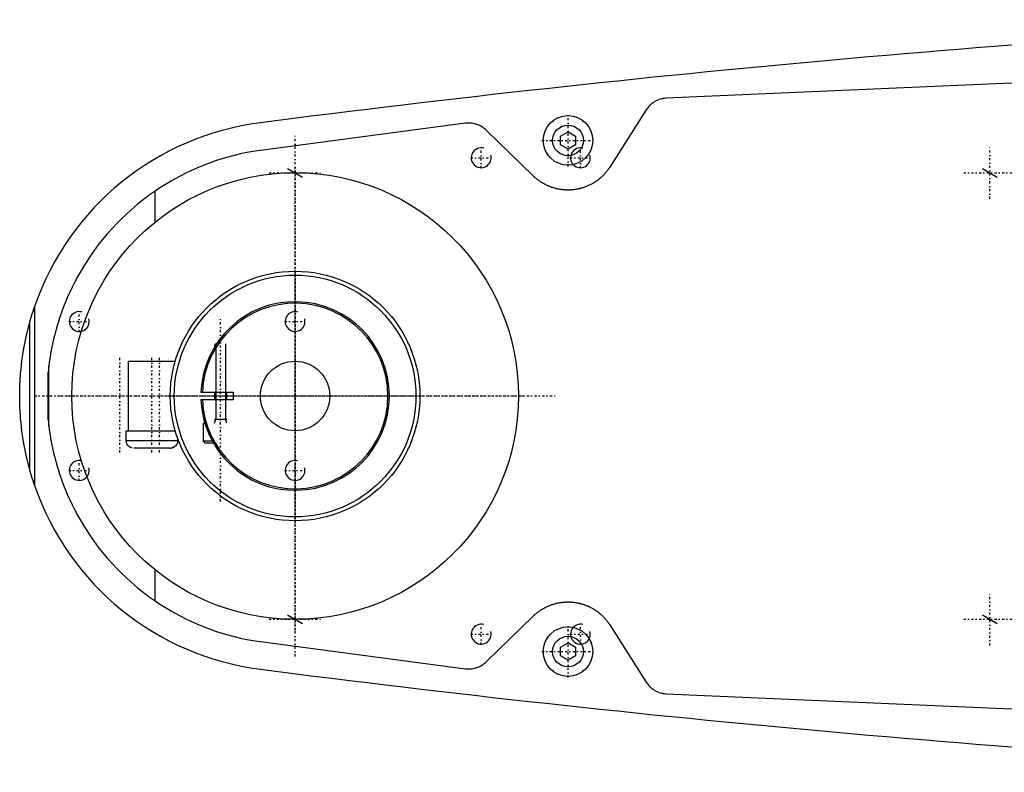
# Model space of a CAD drawing. Extents: x -906 to 156, y -125 to 125.
# Tile 1 of 5: x -906 to -707, y -76 to 76. Entities that reach past the tile are written whole.
import ezdxf

# ---------------------------------------------------------------- set-up
doc = ezdxf.new("R2010")
doc.units = 0
doc.linetypes.add('CENTER', pattern=[1.5, 0.45, -0.5, 0.05, -0.5])
for name, color, linetype in [('AM_0', 7, 'CONTINUOUS'), ('AM_10', 7, 'CONTINUOUS'), ('AM_7', 7, 'CENTER')]:
    doc.layers.add(name, color=color, linetype=linetype)

msp = doc.modelspace()

# ---------------------------------------------------------------- linework, layer by layer
at = {"layer": 'AM_0', "color": 7, "linetype": 'CONTINUOUS'}
for p, q in [((-545.22, 70), (-775.22, 60)), ((-779.22, 57.68), (-786.56, 46.13)), ((-815.65, 54.96), (-856.53, 49.57)), ((-801.96, 44.32), (-811.52, 53.59)), ((-796.5, 52.37), (-795, 53.23)), ((-796.5, 50.63), (-796.5, 52.37)), ((-795, 53.23), (-793.5, 52.37)), ((-793.5, 52.37), (-793.5, 50.63)), ((-795, 49.77), (-796.5, 50.63)), ((-793.5, 50.63), (-795, 49.77)), ((-878.19, 35.08), (-878.19, 41.3)), ((-902.45, -18.15), (-902.45, 18.15)), ((-903.45, -14.95), (-903.45, 14.95)), ((-865.97, 10.5), (-866.25, 10.22)), ((-866.25, 10.22), (-866.25, 9.85)), ((-866.01, 10.22), (-866.25, 10.22)), ((-865.84, 10.5), (-865.97, 10.5)), ((-899.63, 6.05), (-899.77, 4.76)), ((-899.63, -6.05), (-899.63, 6.05)), ((-883.65, 7), (-883.65, -7)), ((-883.65, 7), (-874.16, 7)), ((-899.77, -4.76), (-899.77, 4.76)), ((-868.99, 0.75), (-862.48, 0.75)), ((-866.25, 0.75), (-866.25, -0.75)), ((-863.75, -0.75), (-863.75, 0.75)), ((-862.48, -0.75), (-868.99, -0.75)), ((-899.77, -4.76), (-899.63, -6.05)), ((-868.5, -5.6), (-868.5, -9.1)), ((-868.16, -5.6), (-868.5, -5.6)), ((-868.19, -5.5), (-868.4, -5.5)), ((-884.1, -7), (-884.1, -9)), ((-884.1, -7), (-874.16, -7)), ((-884.1, -9), (-873.6, -9)), ((-873.6, -9), (-873.6, -8.69)), ((-868.5, -9.1), (-868.1, -9.5)), ((-866.68, -9.1), (-868.5, -9.1)), ((-866.45, -9.5), (-868.1, -9.5)), ((-883.72, -10), (-883.63, -10)), ((-875.17, -10.5), (-882.53, -10.5)), ((-874.07, -10), (-873.98, -10)), ((-878.19, -41.3), (-878.19, -35.08)), ((-811.52, -53.59), (-801.96, -44.32)), ((-786.56, -46.13), (-779.22, -57.68)), ((-856.53, -49.57), (-815.65, -54.96)), ((-796.5, -50.63), (-795, -49.77)), ((-796.5, -52.37), (-796.5, -50.63)), ((-795, -49.77), (-793.5, -50.63)), ((-793.5, -50.63), (-793.5, -52.37)), ((-795, -53.23), (-796.5, -52.37)), ((-793.5, -52.37), (-795, -53.23)), ((-775.22, -60), (-545.22, -70))]:
    msp.add_line(p, q, dxfattribs=at)
for points in [[(-775.22, 60, 0), (-775.34, 59.99, 0), (-775.6, 59.96, 0), (-775.85, 59.93, 0), (-775.98, 59.9, 0), (-776.11, 59.88, 0), (-776.37, 59.81, 0), (-776.62, 59.73, 0), (-776.87, 59.64, 0), (-777.12, 59.53, 0), (-777.36, 59.41, 0), (-777.48, 59.34, 0), (-777.59, 59.28, 0), (-777.82, 59.13, 0), (-778.04, 58.97, 0), (-778.24, 58.81, 0), (-778.44, 58.63, 0), (-778.63, 58.44, 0), (-778.72, 58.34, 0), (-778.81, 58.24, 0), (-778.98, 58.03, 0), (-779.14, 57.8, 0), (-779.22, 57.68, 0)], [(-811.52, 53.59, 0), (-811.61, 53.68, 0), (-811.81, 53.85, 0), (-812.01, 54.01, 0), (-812.11, 54.08, 0), (-812.22, 54.16, 0), (-812.44, 54.29, 0), (-812.66, 54.42, 0), (-812.89, 54.53, 0), (-813.13, 54.64, 0), (-813.37, 54.73, 0), (-813.49, 54.77, 0), (-813.61, 54.8, 0), (-813.85, 54.87, 0), (-814.09, 54.92, 0), (-814.34, 54.96, 0), (-814.58, 54.98, 0), (-814.82, 55, 0), (-814.94, 55, 0), (-815.05, 55, 0), (-815.29, 54.99, 0), (-815.53, 54.97, 0), (-815.65, 54.96, 0)], [(-856.53, 49.57, 0), (-857.18, 49.48, 0), (-858.46, 49.28, 0), (-859.75, 49.04, 0), (-860.38, 48.91, 0), (-861.02, 48.77, 0), (-862.29, 48.47, 0), (-863.54, 48.13, 0), (-864.79, 47.76, 0), (-866.03, 47.36, 0), (-867.25, 46.93, 0), (-867.86, 46.7, 0), (-868.47, 46.46, 0), (-869.67, 45.97, 0), (-870.86, 45.44, 0), (-872.03, 44.89, 0), (-873.19, 44.3, 0), (-874.33, 43.68, 0), (-874.89, 43.36, 0), (-875.45, 43.04, 0), (-876.56, 42.36, 0), (-877.65, 41.66, 0), (-878.19, 41.3, 0)], [(-786.56, 46.13, 0), (-786.61, 46.06, 0), (-786.71, 45.91, 0), (-786.81, 45.77, 0), (-786.86, 45.7, 0), (-786.91, 45.63, 0), (-787.01, 45.49, 0), (-787.12, 45.35, 0), (-787.22, 45.21, 0), (-787.33, 45.08, 0), (-787.44, 44.95, 0), (-787.5, 44.89, 0), (-787.55, 44.83, 0), (-787.67, 44.7, 0), (-787.78, 44.58, 0), (-787.9, 44.46, 0), (-788.01, 44.35, 0), (-788.13, 44.23, 0), (-788.19, 44.18, 0), (-788.25, 44.12, 0), (-788.37, 44.01, 0), (-788.5, 43.9, 0), (-788.56, 43.85, 0), (-788.62, 43.8, 0), (-788.75, 43.69, 0), (-788.88, 43.59, 0), (-788.95, 43.54, 0), (-789.02, 43.49, 0), (-789.15, 43.39, 0), (-789.29, 43.29, 0), (-789.43, 43.2, 0), (-789.57, 43.11, 0), (-789.71, 43.02, 0), (-789.78, 42.97, 0), (-789.85, 42.93, 0), (-789.99, 42.84, 0), (-790.14, 42.76, 0), (-790.29, 42.68, 0), (-790.43, 42.6, 0), (-790.58, 42.53, 0), (-790.66, 42.49, 0), (-790.73, 42.46, 0), (-790.89, 42.39, 0), (-791.04, 42.32, 0), (-791.19, 42.25, 0), (-791.35, 42.19, 0), (-791.5, 42.13, 0), (-791.58, 42.1, 0), (-791.66, 42.08, 0), (-791.81, 42.02, 0), (-791.97, 41.97, 0), (-792.13, 41.92, 0), (-792.29, 41.88, 0), (-792.44, 41.83, 0), (-792.52, 41.81, 0), (-792.6, 41.79, 0), (-792.76, 41.75, 0), (-792.92, 41.72, 0), (-793.08, 41.69, 0), (-793.24, 41.66, 0), (-793.4, 41.63, 0), (-793.48, 41.62, 0), (-793.56, 41.6, 0), (-793.71, 41.58, 0), (-793.87, 41.56, 0), (-793.95, 41.56, 0), (-794.03, 41.55, 0), (-794.19, 41.53, 0), (-794.34, 41.52, 0), (-794.42, 41.52, 0), (-794.5, 41.51, 0), (-794.65, 41.51, 0), (-794.81, 41.5, 0), (-794.96, 41.5, 0), (-795.11, 41.5, 0), (-795.27, 41.5, 0), (-795.34, 41.51, 0), (-795.42, 41.51, 0), (-795.58, 41.52, 0), (-795.73, 41.53, 0), (-795.89, 41.54, 0), (-796.05, 41.55, 0), (-796.2, 41.57, 0), (-796.28, 41.58, 0), (-796.36, 41.59, 0), (-796.52, 41.62, 0), (-796.68, 41.64, 0), (-796.84, 41.67, 0), (-796.99, 41.7, 0), (-797.15, 41.73, 0), (-797.23, 41.75, 0), (-797.31, 41.77, 0), (-797.47, 41.81, 0), (-797.63, 41.85, 0), (-797.78, 41.9, 0), (-797.94, 41.94, 0), (-798.1, 41.99, 0), (-798.18, 42.02, 0), (-798.25, 42.04, 0), (-798.41, 42.1, 0), (-798.56, 42.16, 0), (-798.72, 42.22, 0), (-798.87, 42.28, 0), (-799.02, 42.35, 0), (-799.1, 42.38, 0), (-799.18, 42.41, 0), (-799.33, 42.48, 0), (-799.47, 42.56, 0), (-799.55, 42.59, 0), (-799.62, 42.63, 0), (-799.77, 42.71, 0), (-799.91, 42.79, 0), (-799.99, 42.83, 0), (-800.06, 42.87, 0), (-800.2, 42.96, 0), (-800.34, 43.05, 0), (-800.48, 43.14, 0), (-800.62, 43.23, 0), (-800.76, 43.32, 0), (-800.83, 43.37, 0), (-800.89, 43.42, 0), (-801.03, 43.52, 0), (-801.16, 43.62, 0), (-801.29, 43.72, 0), (-801.41, 43.83, 0), (-801.54, 43.93, 0), (-801.6, 43.99, 0), (-801.66, 44.04, 0), (-801.78, 44.15, 0), (-801.9, 44.26, 0), (-801.96, 44.32, 0)], [(-878.19, 41.3, 0), (-879.41, 40.44, 0), (-881.74, 38.64, 0), (-883.91, 36.74, 0), (-884.94, 35.76, 0), (-885.93, 34.77, 0), (-887.8, 32.72, 0), (-889.52, 30.63, 0), (-891.09, 28.48, 0), (-892.52, 26.31, 0), (-893.8, 24.12, 0), (-894.38, 23.03, 0), (-894.93, 21.93, 0), (-895.93, 19.76, 0), (-896.8, 17.6, 0), (-897.54, 15.49, 0), (-898.16, 13.43, 0), (-898.67, 11.45, 0), (-898.88, 10.51, 0), (-899.07, 9.59, 0), (-899.26, 8.57, 0), (-899.31, 8.3, 0), (-899.35, 8.03, 0), (-899.37, 7.89, 0), (-899.39, 7.76, 0), (-899.43, 7.51, 0), (-899.47, 7.26, 0), (-899.5, 7.03, 0), (-899.53, 6.81, 0), (-899.56, 6.6, 0), (-899.58, 6.5, 0), (-899.59, 6.41, 0), (-899.61, 6.25, 0), (-899.63, 6.11, 0), (-899.63, 6.05, 0)], [(-903.45, 14.95, 0), (-903.45, 14.95, 0), (-903.45, 14.95, 0), (-903.45, 14.95, 0), (-903.45, 14.95, 0), (-903.45, 14.95, 0), (-903.45, 14.95, 0), (-903.45, 14.95, 0), (-903.45, 14.95, 0), (-903.45, 14.95, 0), (-903.45, 14.95, 0), (-903.45, 14.95, 0), (-903.45, 14.96, 0), (-903.45, 14.96, 0), (-903.45, 14.96, 0), (-903.45, 14.96, 0), (-903.45, 14.96, 0), (-903.44, 14.96, 0), (-903.44, 14.96, 0), (-903.44, 14.97, 0), (-903.44, 14.97, 0), (-903.44, 14.97, 0), (-903.44, 14.97, 0), (-903.44, 14.97, 0), (-903.44, 14.97, 0), (-903.44, 14.98, 0), (-903.44, 14.98, 0), (-903.44, 14.98, 0), (-903.44, 14.98, 0), (-903.44, 14.98, 0), (-903.44, 14.99, 0), (-903.44, 14.99, 0), (-903.44, 14.99, 0), (-903.44, 14.99, 0), (-903.44, 15, 0), (-903.43, 15, 0), (-903.43, 15, 0), (-903.43, 15.01, 0), (-903.43, 15.03, 0), (-903.42, 15.05, 0), (-903.41, 15.07, 0), (-903.41, 15.09, 0), (-903.41, 15.1, 0), (-903.4, 15.12, 0), (-903.39, 15.15, 0), (-903.39, 15.17, 0), (-903.38, 15.2, 0), (-903.37, 15.23, 0), (-903.37, 15.24, 0), (-903.36, 15.26, 0), (-903.35, 15.28, 0), (-903.35, 15.31, 0), (-903.34, 15.33, 0), (-903.34, 15.34, 0), (-903.33, 15.37, 0), (-903.32, 15.4, 0), (-903.32, 15.41, 0), (-903.31, 15.43, 0), (-903.3, 15.46, 0), (-903.3, 15.49, 0), (-903.27, 15.59, 0), (-903.21, 15.76, 0), (-903.16, 15.94, 0), (-903.1, 16.13, 0), (-903.05, 16.32, 0), (-903.02, 16.41, 0), (-902.99, 16.51, 0), (-902.93, 16.71, 0), (-902.86, 16.9, 0), (-902.8, 17.1, 0), (-902.74, 17.29, 0), (-902.67, 17.49, 0), (-902.64, 17.58, 0), (-902.61, 17.68, 0), (-902.54, 17.87, 0), (-902.48, 18.05, 0), (-902.45, 18.15, 0)], [(-905.5, 0, 0), (-905.5, 0.01, 0), (-905.5, 0.04, 0), (-905.5, 0.06, 0), (-905.5, 0.07, 0), (-905.5, 0.08, 0), (-905.5, 0.11, 0), (-905.5, 0.13, 0), (-905.5, 0.15, 0), (-905.5, 0.18, 0), (-905.5, 0.2, 0), (-905.5, 0.21, 0), (-905.5, 0.22, 0), (-905.5, 0.25, 0), (-905.5, 0.27, 0), (-905.5, 0.29, 0), (-905.5, 0.32, 0), (-905.5, 0.34, 0), (-905.5, 0.35, 0), (-905.5, 0.36, 0), (-905.5, 0.39, 0), (-905.5, 0.41, 0), (-905.5, 0.42, 0), (-905.5, 0.43, 0), (-905.5, 0.46, 0), (-905.5, 0.48, 0), (-905.5, 0.49, 0), (-905.5, 0.5, 0), (-905.5, 0.53, 0), (-905.5, 0.55, 0), (-905.5, 0.57, 0), (-905.5, 0.6, 0), (-905.5, 0.62, 0), (-905.5, 0.63, 0), (-905.5, 0.64, 0), (-905.5, 0.67, 0), (-905.5, 0.69, 0), (-905.5, 0.71, 0), (-905.5, 0.74, 0), (-905.49, 0.76, 0), (-905.49, 0.77, 0), (-905.49, 0.78, 0), (-905.49, 0.81, 0), (-905.49, 0.83, 0), (-905.49, 0.85, 0), (-905.49, 0.88, 0), (-905.49, 0.9, 0), (-905.49, 0.91, 0), (-905.49, 0.92, 0), (-905.49, 0.95, 0), (-905.49, 0.97, 0), (-905.49, 1.05, 0), (-905.49, 1.19, 0), (-905.49, 1.26, 0), (-905.48, 1.33, 0), (-905.48, 1.47, 0), (-905.48, 1.61, 0), (-905.47, 1.75, 0), (-905.47, 1.89, 0), (-905.46, 2.03, 0), (-905.46, 2.1, 0), (-905.46, 2.17, 0), (-905.45, 2.31, 0), (-905.45, 2.45, 0), (-905.44, 2.52, 0), (-905.44, 2.59, 0), (-905.43, 2.73, 0), (-905.43, 2.87, 0), (-905.42, 2.94, 0), (-905.42, 3.01, 0), (-905.41, 3.15, 0), (-905.4, 3.29, 0), (-905.39, 3.43, 0), (-905.39, 3.57, 0), (-905.38, 3.71, 0), (-905.37, 3.78, 0), (-905.37, 3.85, 0), (-905.36, 3.99, 0), (-905.35, 4.13, 0), (-905.31, 4.62, 0), (-905.23, 5.46, 0), (-905.14, 6.29, 0), (-905.04, 7.13, 0), (-904.99, 7.54, 0), (-904.93, 7.96, 0), (-904.8, 8.79, 0), (-904.66, 9.62, 0), (-904.07, 12.5, 0), (-903.45, 14.95, 0)], [(-903.45, -14.95, 0), (-904.07, -12.5, 0), (-904.66, -9.62, 0), (-904.8, -8.79, 0), (-904.93, -7.96, 0), (-904.99, -7.54, 0), (-905.04, -7.13, 0), (-905.14, -6.29, 0), (-905.23, -5.46, 0), (-905.31, -4.62, 0), (-905.37, -3.78, 0), (-905.4, -3.29, 0), (-905.41, -3.15, 0), (-905.42, -3.01, 0), (-905.42, -2.94, 0), (-905.43, -2.87, 0), (-905.43, -2.73, 0), (-905.44, -2.59, 0), (-905.44, -2.52, 0), (-905.45, -2.45, 0), (-905.45, -2.31, 0), (-905.46, -2.17, 0), (-905.46, -2.1, 0), (-905.46, -2.03, 0), (-905.47, -1.89, 0), (-905.47, -1.75, 0), (-905.48, -1.61, 0), (-905.48, -1.47, 0), (-905.48, -1.33, 0), (-905.49, -1.26, 0), (-905.49, -1.19, 0), (-905.49, -1.05, 0), (-905.49, -0.91, 0), (-905.49, -0.83, 0), (-905.49, -0.81, 0), (-905.49, -0.78, 0), (-905.49, -0.77, 0), (-905.49, -0.76, 0), (-905.5, -0.74, 0), (-905.5, -0.71, 0), (-905.5, -0.69, 0), (-905.5, -0.67, 0), (-905.5, -0.64, 0), (-905.5, -0.63, 0), (-905.5, -0.62, 0), (-905.5, -0.6, 0), (-905.5, -0.57, 0), (-905.5, -0.55, 0), (-905.5, -0.53, 0), (-905.5, -0.5, 0), (-905.5, -0.49, 0), (-905.5, -0.48, 0), (-905.5, -0.46, 0), (-905.5, -0.43, 0), (-905.5, -0.42, 0), (-905.5, -0.41, 0), (-905.5, -0.39, 0), (-905.5, -0.36, 0), (-905.5, -0.35, 0), (-905.5, -0.34, 0), (-905.5, -0.32, 0), (-905.5, -0.29, 0), (-905.5, -0.27, 0), (-905.5, -0.25, 0), (-905.5, -0.22, 0), (-905.5, -0.21, 0), (-905.5, -0.2, 0), (-905.5, -0.18, 0), (-905.5, -0.15, 0), (-905.5, -0.13, 0), (-905.5, -0.11, 0), (-905.5, -0.08, 0), (-905.5, -0.07, 0), (-905.5, -0.06, 0), (-905.5, -0.04, 0), (-905.5, -0.01, 0), (-905.5, 0, 0)], [(-899.63, -6.05, 0), (-899.63, -6.11, 0), (-899.61, -6.25, 0), (-899.59, -6.41, 0), (-899.58, -6.5, 0), (-899.56, -6.6, 0), (-899.53, -6.81, 0), (-899.5, -7.03, 0), (-899.47, -7.26, 0), (-899.43, -7.51, 0), (-899.39, -7.76, 0), (-899.37, -7.89, 0), (-899.35, -8.03, 0), (-899.31, -8.3, 0), (-899.26, -8.57, 0), (-899.07, -9.59, 0), (-898.88, -10.51, 0), (-898.67, -11.45, 0), (-898.16, -13.43, 0), (-897.54, -15.49, 0), (-896.8, -17.6, 0), (-895.93, -19.76, 0), (-894.93, -21.93, 0), (-894.38, -23.03, 0), (-893.8, -24.12, 0), (-892.52, -26.31, 0), (-891.09, -28.48, 0), (-889.52, -30.63, 0), (-887.8, -32.72, 0), (-885.93, -34.77, 0), (-884.94, -35.76, 0), (-883.91, -36.74, 0), (-881.74, -38.64, 0), (-879.41, -40.44, 0), (-878.19, -41.3, 0)], [(-882.85, -10.46, 0), (-882.88, -10.45, 0), (-882.93, -10.44, 0), (-882.98, -10.42, 0), (-883, -10.42, 0), (-883.02, -10.41, 0), (-883.07, -10.39, 0), (-883.12, -10.37, 0), (-883.16, -10.35, 0), (-883.21, -10.33, 0), (-883.25, -10.3, 0), (-883.28, -10.29, 0), (-883.3, -10.28, 0), (-883.34, -10.25, 0), (-883.39, -10.22, 0), (-883.43, -10.19, 0), (-883.47, -10.15, 0), (-883.51, -10.12, 0), (-883.53, -10.1, 0), (-883.55, -10.09, 0), (-883.58, -10.05, 0), (-883.62, -10.02, 0), (-883.63, -10, 0)], [(-875.21, -10.5, 0), (-875.18, -10.5, 0), (-875.11, -10.5, 0), (-875.03, -10.49, 0), (-875, -10.49, 0), (-874.96, -10.48, 0), (-874.89, -10.47, 0), (-874.82, -10.45, 0), (-874.75, -10.43, 0), (-874.68, -10.41, 0), (-874.62, -10.38, 0), (-874.58, -10.37, 0), (-874.55, -10.36, 0), (-874.49, -10.33, 0), (-874.43, -10.29, 0), (-874.36, -10.25, 0), (-874.3, -10.21, 0), (-874.24, -10.17, 0), (-874.22, -10.14, 0), (-874.19, -10.12, 0), (-874.14, -10.07, 0), (-874.09, -10.03, 0), (-874.07, -10, 0)], [(-874.07, -10, 0), (-874.08, -10.02, 0), (-874.12, -10.05, 0), (-874.15, -10.09, 0), (-874.17, -10.1, 0), (-874.19, -10.12, 0), (-874.23, -10.15, 0), (-874.27, -10.19, 0), (-874.31, -10.22, 0), (-874.36, -10.25, 0), (-874.4, -10.28, 0), (-874.42, -10.29, 0), (-874.45, -10.3, 0), (-874.49, -10.33, 0), (-874.54, -10.35, 0), (-874.58, -10.37, 0), (-874.63, -10.39, 0), (-874.68, -10.41, 0), (-874.7, -10.42, 0), (-874.72, -10.42, 0), (-874.77, -10.44, 0), (-874.82, -10.45, 0), (-874.85, -10.46, 0)], [(-902.45, -18.15, 0), (-902.48, -18.05, 0), (-902.54, -17.87, 0), (-902.61, -17.68, 0), (-902.64, -17.58, 0), (-902.67, -17.49, 0), (-902.74, -17.29, 0), (-902.8, -17.1, 0), (-902.86, -16.9, 0), (-902.93, -16.71, 0), (-902.99, -16.51, 0), (-903.02, -16.41, 0), (-903.05, -16.32, 0), (-903.1, -16.13, 0), (-903.16, -15.94, 0), (-903.21, -15.76, 0), (-903.27, -15.59, 0), (-903.3, -15.49, 0), (-903.3, -15.46, 0), (-903.31, -15.43, 0), (-903.32, -15.41, 0), (-903.32, -15.4, 0), (-903.33, -15.37, 0), (-903.34, -15.34, 0), (-903.34, -15.33, 0), (-903.35, -15.31, 0), (-903.35, -15.28, 0), (-903.36, -15.26, 0), (-903.37, -15.24, 0), (-903.37, -15.23, 0), (-903.38, -15.2, 0), (-903.39, -15.17, 0), (-903.39, -15.15, 0), (-903.4, -15.12, 0), (-903.41, -15.1, 0), (-903.41, -15.09, 0), (-903.41, -15.07, 0), (-903.42, -15.05, 0), (-903.43, -15.03, 0), (-903.43, -15.01, 0), (-903.43, -15, 0), (-903.43, -15, 0), (-903.44, -15, 0), (-903.44, -14.99, 0), (-903.44, -14.99, 0), (-903.44, -14.99, 0), (-903.44, -14.99, 0), (-903.44, -14.98, 0), (-903.44, -14.98, 0), (-903.44, -14.98, 0), (-903.44, -14.98, 0), (-903.44, -14.98, 0), (-903.44, -14.97, 0), (-903.44, -14.97, 0), (-903.44, -14.97, 0), (-903.44, -14.97, 0), (-903.44, -14.97, 0), (-903.44, -14.97, 0), (-903.44, -14.96, 0), (-903.44, -14.96, 0), (-903.45, -14.96, 0), (-903.45, -14.96, 0), (-903.45, -14.96, 0), (-903.45, -14.96, 0), (-903.45, -14.96, 0), (-903.45, -14.95, 0), (-903.45, -14.95, 0), (-903.45, -14.95, 0), (-903.45, -14.95, 0), (-903.45, -14.95, 0), (-903.45, -14.95, 0), (-903.45, -14.95, 0), (-903.45, -14.95, 0), (-903.45, -14.95, 0), (-903.45, -14.95, 0), (-903.45, -14.95, 0), (-903.45, -14.95, 0)], [(-878.19, -41.3, 0), (-877.65, -41.66, 0), (-876.56, -42.36, 0), (-875.45, -43.04, 0), (-874.89, -43.36, 0), (-874.33, -43.68, 0), (-873.19, -44.3, 0), (-872.03, -44.89, 0), (-870.86, -45.44, 0), (-869.67, -45.97, 0), (-868.47, -46.46, 0), (-867.86, -46.7, 0), (-867.25, -46.93, 0), (-866.03, -47.36, 0), (-864.79, -47.76, 0), (-863.54, -48.13, 0), (-862.29, -48.47, 0), (-861.02, -48.77, 0), (-860.38, -48.91, 0), (-859.75, -49.04, 0), (-858.46, -49.28, 0), (-857.18, -49.48, 0), (-856.53, -49.57, 0)], [(-801.96, -44.32, 0), (-801.9, -44.26, 0), (-801.78, -44.15, 0), (-801.66, -44.04, 0), (-801.6, -43.99, 0), (-801.54, -43.93, 0), (-801.41, -43.82, 0), (-801.28, -43.72, 0), (-801.15, -43.62, 0), (-801.02, -43.51, 0), (-800.89, -43.42, 0), (-800.82, -43.37, 0), (-800.75, -43.32, 0), (-800.61, -43.22, 0), (-800.48, -43.13, 0), (-800.34, -43.04, 0), (-800.19, -42.95, 0), (-800.05, -42.87, 0), (-799.98, -42.83, 0), (-799.91, -42.79, 0), (-799.76, -42.71, 0), (-799.61, -42.63, 0), (-799.54, -42.59, 0), (-799.47, -42.55, 0), (-799.32, -42.48, 0), (-799.17, -42.41, 0), (-799.09, -42.38, 0), (-799.02, -42.34, 0), (-798.86, -42.28, 0), (-798.71, -42.21, 0), (-798.56, -42.15, 0), (-798.4, -42.1, 0), (-798.25, -42.04, 0), (-798.17, -42.02, 0), (-798.09, -41.99, 0), (-797.94, -41.94, 0), (-797.78, -41.89, 0), (-797.62, -41.85, 0), (-797.46, -41.81, 0), (-797.31, -41.77, 0), (-797.23, -41.75, 0), (-797.15, -41.73, 0), (-796.99, -41.7, 0), (-796.83, -41.67, 0), (-796.67, -41.64, 0), (-796.52, -41.62, 0), (-796.36, -41.59, 0), (-796.28, -41.58, 0), (-796.2, -41.57, 0), (-796.04, -41.55, 0), (-795.89, -41.54, 0), (-795.73, -41.53, 0), (-795.57, -41.52, 0), (-795.42, -41.51, 0), (-795.34, -41.51, 0), (-795.26, -41.5, 0), (-795.11, -41.5, 0), (-794.96, -41.5, 0), (-794.8, -41.5, 0), (-794.65, -41.51, 0), (-794.5, -41.51, 0), (-794.42, -41.52, 0), (-794.34, -41.52, 0), (-794.18, -41.53, 0), (-794.03, -41.55, 0), (-793.95, -41.56, 0), (-793.87, -41.56, 0), (-793.71, -41.58, 0), (-793.55, -41.61, 0), (-793.47, -41.62, 0), (-793.39, -41.63, 0), (-793.24, -41.66, 0), (-793.08, -41.69, 0), (-792.92, -41.72, 0), (-792.76, -41.75, 0), (-792.6, -41.79, 0), (-792.52, -41.81, 0), (-792.44, -41.83, 0), (-792.29, -41.88, 0), (-792.13, -41.92, 0), (-791.97, -41.97, 0), (-791.81, -42.02, 0), (-791.66, -42.08, 0), (-791.58, -42.1, 0), (-791.5, -42.13, 0), (-791.35, -42.19, 0), (-791.19, -42.25, 0), (-791.04, -42.32, 0), (-790.89, -42.38, 0), (-790.74, -42.45, 0), (-790.66, -42.49, 0), (-790.59, -42.53, 0), (-790.44, -42.6, 0), (-790.29, -42.68, 0), (-790.14, -42.76, 0), (-790, -42.84, 0), (-789.85, -42.93, 0), (-789.78, -42.97, 0), (-789.71, -43.01, 0), (-789.57, -43.1, 0), (-789.43, -43.2, 0), (-789.29, -43.29, 0), (-789.15, -43.39, 0), (-789.02, -43.49, 0), (-788.95, -43.54, 0), (-788.88, -43.59, 0), (-788.75, -43.69, 0), (-788.62, -43.8, 0), (-788.56, -43.85, 0), (-788.5, -43.9, 0), (-788.37, -44.01, 0), (-788.25, -44.12, 0), (-788.19, -44.18, 0), (-788.13, -44.24, 0), (-788.01, -44.35, 0), (-787.89, -44.47, 0), (-787.77, -44.59, 0), (-787.66, -44.71, 0), (-787.55, -44.83, 0), (-787.49, -44.89, 0), (-787.44, -44.96, 0), (-787.33, -45.08, 0), (-787.22, -45.22, 0), (-787.12, -45.35, 0), (-787.01, -45.49, 0), (-786.91, -45.63, 0), (-786.86, -45.7, 0), (-786.81, -45.77, 0), (-786.71, -45.91, 0), (-786.61, -46.06, 0), (-786.56, -46.13, 0)], [(-815.65, -54.96, 0), (-815.53, -54.97, 0), (-815.29, -54.99, 0), (-815.05, -55, 0), (-814.94, -55, 0), (-814.82, -55, 0), (-814.58, -54.98, 0), (-814.34, -54.96, 0), (-814.09, -54.92, 0), (-813.85, -54.87, 0), (-813.61, -54.8, 0), (-813.49, -54.77, 0), (-813.37, -54.73, 0), (-813.13, -54.64, 0), (-812.89, -54.53, 0), (-812.66, -54.42, 0), (-812.44, -54.29, 0), (-812.22, -54.16, 0), (-812.11, -54.08, 0), (-812.01, -54.01, 0), (-811.81, -53.85, 0), (-811.61, -53.68, 0), (-811.52, -53.59, 0)], [(-779.22, -57.68, 0), (-779.14, -57.8, 0), (-778.98, -58.03, 0), (-778.81, -58.24, 0), (-778.72, -58.34, 0), (-778.63, -58.44, 0), (-778.44, -58.63, 0), (-778.24, -58.81, 0), (-778.04, -58.97, 0), (-777.82, -59.13, 0), (-777.59, -59.28, 0), (-777.47, -59.34, 0), (-777.36, -59.41, 0), (-777.12, -59.53, 0), (-776.87, -59.64, 0), (-776.62, -59.73, 0), (-776.37, -59.81, 0), (-776.11, -59.88, 0), (-775.98, -59.9, 0), (-775.85, -59.93, 0), (-775.6, -59.96, 0), (-775.34, -59.99, 0), (-775.22, -60, 0)]]:
    msp.add_polyline3d(points, dxfattribs=at)
for centre, radius in [((-795, 51.5), 5), ((-795, 51.5), 3.1), ((-850, 0), 45), ((-850, 0), 25.15), ((-850, 0), 24.35), ((-850, 0), 7), ((-795, -51.5), 5), ((-795, -51.5), 3.1)]:
    msp.add_circle(centre, radius, dxfattribs=at)
for centre, radius, start, end in [((-473.05, -2920.27), 3000, 92.92082, 97.35313), ((-850, 0), 55.5, 97.2532, 160.9168), ((-850, 0), 19, 182.2623, 177.7377), ((-850, 0), 18.7, 182.2986, 177.7014), ((-850, 0), 12.5, 176.5602, 183.4398), ((-868.4, -5.6), 0.1, 90, 180), ((-882.6, -9), 1.5, 180, 221.8103), ((-875.1, -9), 1.5, 318.1897, 0), ((-850, 0), 55.5, 199.0832, 262.7468), ((-473.05, 2920.27), 3000, 262.64687, 267.07918)]:
    msp.add_arc(centre, radius, start, end, dxfattribs=at)
at = {"layer": 'AM_10', "color": 7, "linetype": 'CONTINUOUS'}
for p, q in [((-851.5, 45.87), (-848.5, 44.13)), ((-711.5, 45.87), (-708.5, 44.13)), ((-865.97, 10.5), (-865.97, -4.65)), ((-864.03, 10.5), (-864.03, -4.65)), ((-866.25, -5.5), (-865.97, -4.65)), ((-866.25, -4.65), (-863.75, -4.65)), ((-863.75, -5.5), (-864.03, -4.65)), ((-851.5, -44.13), (-848.5, -45.87)), ((-711.5, -44.13), (-708.5, -45.87))]:
    msp.add_line(p, q, dxfattribs=at)
for centre in [(-812.5, 48), (-792.5, 48), (-893.5, 15), (-850, 15), (-893.5, -15), (-850, -15), (-812.5, -48), (-792.5, -48)]:
    msp.add_arc(centre, 2, 75, 15, dxfattribs=at)
at = {"layer": 'AM_7', "color": 4, "linetype": 'CENTER'}
for p, q in [((-795, 46.25), (-795, 56.75)), ((-850, -52.5), (-850, 52.5)), ((-812.5, 45.9), (-812.5, 50.1)), ((-800.25, 51.5), (-789.75, 51.5)), ((-792.5, 45.9), (-792.5, 50.1)), ((-710, 39.75), (-710, 50.25)), ((-814.6, 48), (-810.4, 48)), ((-794.6, 48), (-790.4, 48)), ((-850, -47.25), (-850, 47.25)), ((-855.25, 45), (-844.75, 45)), ((-715.25, 45), (-704.75, 45)), ((-850, -32.39), (-850, 32.39)), ((-850, -25.38), (-850, 25.38)), ((-850, -24.83), (-850, 24.83)), ((-850, -20.74), (-850, 20.74)), ((-893.5, 12.9), (-893.5, 17.1)), ((-895.6, 15), (-891.4, 15)), ((-865, -21.25), (-865, 15.5)), ((-852.1, 15), (-847.9, 15)), ((-885.35, -11.38), (-885.35, 7.87)), ((-878.85, -11.38), (-878.85, 7.87)), ((-878.85, -11.38), (-878.85, 7.87)), ((-877.35, -11.38), (-877.35, 7.87)), ((-902.5, 0), (-797.5, 0)), ((-882.39, 0), (-817.61, 0)), ((-870.74, 0), (-829.26, 0)), ((-897.25, 0), (-802.75, 0)), ((-875.38, 0), (-824.62, 0)), ((-874.83, 0), (-825.17, 0)), ((-893.5, -17.1), (-893.5, -12.9)), ((-895.6, -15), (-891.4, -15)), ((-852.1, -15), (-847.9, -15)), ((-710, -50.25), (-710, -39.75)), ((-855.25, -45), (-844.75, -45)), ((-715.25, -45), (-704.75, -45)), ((-812.5, -50.1), (-812.5, -45.9)), ((-795, -56.75), (-795, -46.25)), ((-792.5, -50.1), (-792.5, -45.9)), ((-814.6, -48), (-810.4, -48)), ((-794.6, -48), (-790.4, -48)), ((-800.25, -51.5), (-789.75, -51.5))]:
    msp.add_line(p, q, dxfattribs=at)

doc.saveas('drawing.dxf')
